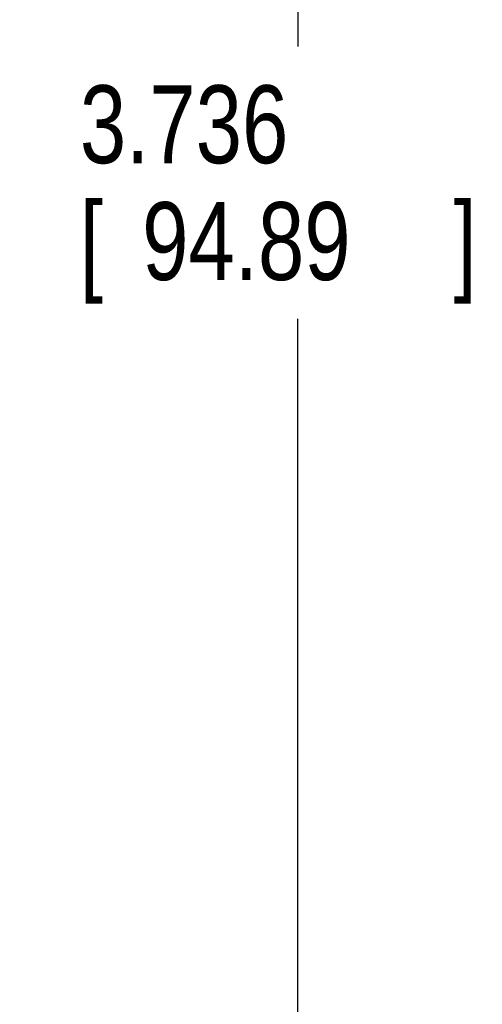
# Model space of a CAD drawing. Header units: inches. Extents: x 0 to 34, y 0 to 22.
# Tile 27 of 112: x 8.96 to 9.703, y 6.525 to 8.105. Entities that reach past the tile are written whole.
import ezdxf

# ---------------------------------------------------------------- set-up
doc = ezdxf.new("R2010")
doc.units = ezdxf.units.IN
doc.header["$LTSCALE"] = 1.87
doc.header["$MEASUREMENT"] = 0
doc.layers.get('0').update_dxf_attribs({"linetype": 'CONTINUOUS'})
doc.layers.add('DIMENSIONS', color=7, linetype='CONTINUOUS')
doc.styles.get("Standard").update_dxf_attribs({"font": 'txt', "width": 0.8})
doc.dimstyles.get("Standard").update_dxf_attribs({"dimtxt": 0.125, "dimasz": 0.18, "dimexe": 0.18, "dimexo": 0.0625, "dimgap": 0.09, "dimtad": 0, "dimtih": 1, "dimtoh": 1, "dimdec": 3, "dimzin": 4, "dimdsep": 46, "dimtxsty": 'STANDARD', "dimblk": '_FILLED', "dimblk1": '_FILLED', "dimblk2": '_FILLED', "dimcen": 0.09, "dimadec": 0, "dimazin": 0, "dimtol": 1, "dimtp": 0.01, "dimtm": 0.01, "dimtfac": 1, "dimtdec": 3, "dimtofl": 0, "dimtmove": 0, "dimatfit": 3, "dimldrblk": '_FILLED', "dimfxl": 1, "dimtolj": 1, "dimtzin": 4, "dimarcsym": 0})

# ---------------------------------------------------------------- blocks, each defined once
blk = doc.blocks.new('_FILLED')
at = {"color": 0, "linetype": 'BYBLOCK'}
blk.add_solid([(0, 0), (-1, 0.1736), (-1, -0.1736)], dxfattribs=at)
blk = doc.blocks.new('*D3')
at = {"layer": 'DIMENSIONS', "color": 2, "linetype": 'CONTINUOUS'}
for p, q in [((7.8346, 9.2143), (9.5321, 9.2143)), ((9.4071, 9.2143), (9.4071, 8.0626)), ((9.4071, 5.4783), (9.4071, 7.6251)), ((7.6636, 5.4783), (9.5321, 5.4783))]:
    blk.add_line(p, q, dxfattribs=at)
at = {"layer": 'DIMENSIONS', "color": 2, "linetype": 'CONTINUOUS', "xscale": 0.18, "yscale": 0.18, "zscale": 0.18}
for p, rotation in [((9.4071, 9.2143), 90), ((9.4071, 5.4783), 270)]:
    blk.add_blockref('_FILLED', p, dxfattribs=dict(at, rotation=rotation))
at = {"layer": 'DIMENSIONS', "color": 2, "linetype": 'CONTINUOUS', "width": 0.8}
for s, p in [('3.736', (9.0571, 7.8751)), ('[', (9.0571, 7.6876)), (']', (9.6571, 7.6876)), ('94.89', (9.1571, 7.6876))]:
    blk.add_text(s, height=0.125, dxfattribs=at).set_placement(p)

msp = doc.modelspace()

# ---------------------------------------------------------------- dimensions: what is measured, and where the dimension line sits
at = {"layer": 'DIMENSIONS', "color": 2, "linetype": 'CONTINUOUS'}
dim = msp.add_linear_dim(base=(9.4071, 9.2143), p1=(7.6636, 5.4783), p2=(7.8346, 9.2143), angle=90, dimstyle='Standard', dxfattribs=at)
dim.commit()
dim.dimension.update_dxf_attribs({"geometry": '*D3', "text_midpoint": (9.4071, 7.8439), "dimtype": 160})

doc.saveas('drawing.dxf')
